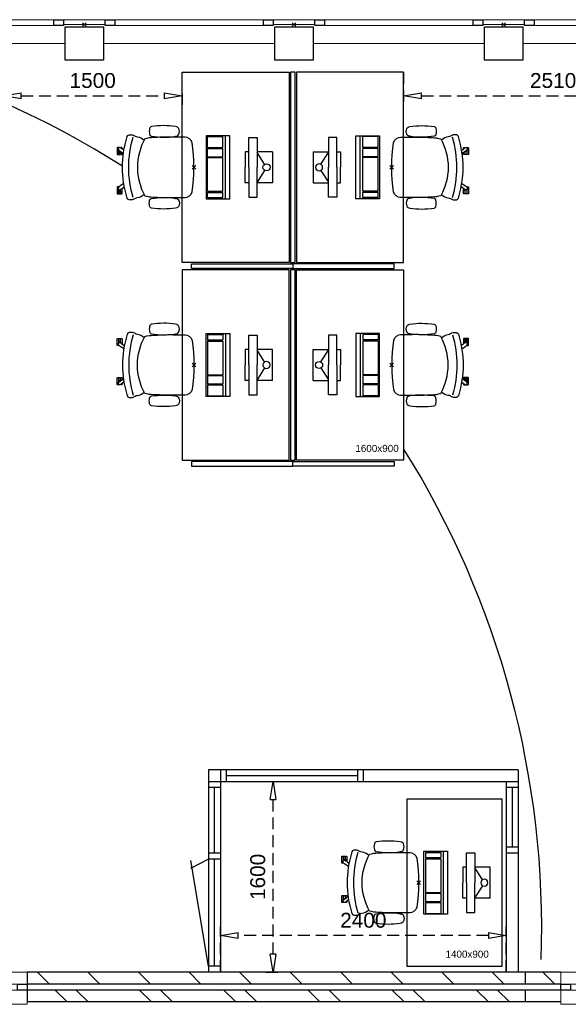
# Model space of a CAD drawing. Header units: millimetres. Extents: x -88840 to 85996, y -16279 to 104709.
# Tile 21 of 184: x -32592 to -27987, y 30895 to 39165. Entities that reach past the tile are written whole.
import ezdxf

# ---------------------------------------------------------------- set-up
doc = ezdxf.new("R2010")
doc.units = ezdxf.units.MM
doc.header["$LTSCALE"] = 400
doc.header["$PDMODE"] = 3
doc.header["$PDSIZE"] = 15
doc.linetypes.add('HIDDEN', pattern=[0.375, 0.25, -0.125])
for name, color, linetype in [('-gd', 2, 'Continuous'), ('-ve', 2, 'HIDDEN'), ('inlay', 6, 'Continuous'), ('inr', 4, 'Continuous'), ('plat', 5, 'Continuous'), ('sona-s008_ip0', 7, 'Continuous'), ('symbol', 1, 'Continuous')]:
    doc.layers.add(name, color=color, linetype=linetype)
for name, color, linetype, lineweight in [('Buitenkozijnen', 140, 'Continuous', 15), ('mat-baksteen', 5, 'Continuous', 25), ('mat-beton (ihwg)', 5, 'Continuous', 25), ('mat-kalkzandsteen', 5, 'Continuous', 25), ('None', 7, 'Continuous', 9)]:
    doc.layers.add(name, color=color, linetype=linetype, lineweight=lineweight)
doc.styles.add('Arial', font='arial.ttf', dxfattribs={"height": 176.388889})
doc.styles.get("Standard").update_dxf_attribs({"font": 'arial.ttf'})
doc.dimstyles.new('CAL-N1-050-25', dxfattribs={"dimscale": 50, "dimtxt": 2.5, "dimasz": 3, "dimexe": 1.5, "dimexo": 0, "dimgap": 0.3, "dimtad": 0, "dimdec": 4, "dimrnd": 1, "dimdsep": 46, "dimtxsty": 'Standard', "dimblk": 'CLOSED', "dimcen": 0, "dimdle": 1.25, "dimclrt": 249, "dimadec": 0, "dimazin": 0, "dimtfac": 0.9, "dimtdec": 4, "dimtix": 1, "dimtmove": 0, "dimatfit": 3, "dimldrblk": 'CLOSED', "dimfxl": 1, "dimtvp": 1, "dimtolj": 1, "dimtzin": 0, "dimarcsym": 0})

# ---------------------------------------------------------------- blocks, each defined once
blk = doc.blocks.new('Kolom 280x320')
at = {"layer": 'mat-beton (ihwg)', "lineweight": 25}
blk.add_lwpolyline([(-300, 160), (-20, 160), (-20, -160), (-300, -160)], close=True, dxfattribs=at)
at = {"layer": 'None', "color": 92, "linetype": 'Continuous', "lineweight": 5}
blk.add_point((0, 0), dxfattribs=at)
blk = doc.blocks.new('Gevelpui best 1410 (2D)')
at = {"layer": 'Buitenkozijnen', "lineweight": 15}
for p, q in [((-260, 0), (-260, -1410)), ((-260, 0), (-210, 0)), ((-210, 0), (-210, -1410)), ((-260, -1410), (-210, -1410))]:
    blk.add_line(p, q, dxfattribs=at)
at = {"layer": 'Buitenkozijnen', "color": 92, "lineweight": 25}
for points in [[(-260, 0), (-210, 0), (-210, -80), (-260, -80)], [(-260, -1330), (-210, -1330), (-210, -1410), (-260, -1410)]]:
    blk.add_lwpolyline(points, close=True, dxfattribs=at)
at = {"layer": 'None', "color": 43, "linetype": 'Continuous', "lineweight": 9}
blk.add_line((-410, 15), (-410, -1425), dxfattribs=at)
blk = doc.blocks.new('Gevelpui best 800')
at = {"layer": 'Buitenkozijnen', "color": 43, "linetype": 'Continuous', "lineweight": 9}
blk.add_lwpolyline([(-400, 270), (400, 270), (400, 0), (-400, 0)], close=True, dxfattribs=at)
at = {"layer": 'Buitenkozijnen', "color": 140, "linetype": 'Continuous', "lineweight": 15}
blk.add_lwpolyline([(-400, 150), (400, 150), (400, 100), (-400, 100)], close=True, dxfattribs=at)
at = {"layer": 'Buitenkozijnen', "color": 92, "linetype": 'Continuous', "lineweight": 25}
for points in [[(-400, 150), (-320, 150), (-320, 100), (-400, 100)], [(320, 150), (400, 150), (400, 100), (320, 100)]]:
    blk.add_lwpolyline(points, close=True, dxfattribs=at)
blk = doc.blocks.new('*X55')
at = {"layer": 'None', "lineweight": 9}
for p, q in [((-11028.9, 25033.5), (-10928.9, 25133.5)), ((-11028.9, 24609.3), (-10928.9, 24709.3)), ((-11028.9, 24185), (-10928.9, 24285)), ((-11028.9, 23760.8), (-10928.9, 23860.8)), ((-11028.9, 23336.5), (-10928.9, 23436.5)), ((-11028.9, 22912.2), (-10928.9, 23012.2)), ((-11028.9, 22488), (-10928.9, 22588)), ((-11028.9, 22063.7), (-10928.9, 22163.7)), ((-11028.9, 21639.4), (-10928.9, 21739.4)), ((-11028.9, 21215.2), (-10928.9, 21315.2)), ((-11028.9, 20790.9), (-10928.9, 20890.9))]:
    blk.add_line(p, q, dxfattribs=at)
blk = doc.blocks.new('*X56')
at = {"layer": 'None', "lineweight": 9}
for p, q in [((-11178.9, 24883.5), (-11078.9, 24983.5)), ((-11178.9, 24707.2), (-11078.9, 24807.2)), ((-11178.9, 24176.4), (-11078.9, 24276.4)), ((-11178.9, 24000.1), (-11078.9, 24100.1)), ((-11178.9, 23469.3), (-11078.9, 23569.3)), ((-11178.9, 23292.9), (-11078.9, 23392.9)), ((-11178.9, 22762.2), (-11078.9, 22862.2)), ((-11178.9, 22585.8), (-11078.9, 22685.8)), ((-11178.9, 22055.1), (-11078.9, 22155.1)), ((-11178.9, 21878.7), (-11078.9, 21978.7)), ((-11178.9, 21348), (-11078.9, 21448)), ((-11178.9, 21171.6), (-11078.9, 21271.6)), ((-11079.8, 20740), (-11078.9, 20740.9))]:
    blk.add_line(p, q, dxfattribs=at)
blk = doc.blocks.new('SONA-S008_B2')
at = {"layer": '-gd'}
blk.add_open_spline([(-253, -509.5), (-87.8, -560.2), (87.8, -560.2), (253, -509.5)], degree=3, dxfattribs=at)
for points in [[(-206.6, -15.8), (-79.4, 5.3), (79.6, 5.3), (206.6, -15.8)], [(-253, -272.1), (-257.1, -206.8), (-252.1, -139.2), (-253, -73.9)], [(-253, -73.9), (-253.4, -51.6), (-233.1, -20.2), (-206.6, -15.8)], [(206.6, -15.8), (233.1, -20.2), (253.4, -51.6), (253, -73.9)], [(253, -73.9), (252.1, -139.2), (257.1, -206.8), (253, -272.1)], [(-342.5, -153.6), (-353.5, -221.1), (-351.5, -287.6), (-342.5, -355.4)], [(-325.3, -126.1), (-337, -131.7), (-340.4, -140.8), (-342.5, -153.6)], [(-277.9, -126.1), (-287.8, -121.3), (-315.3, -121.3), (-325.3, -126.1)], [(-260.7, -153.6), (-262.7, -140.8), (-266.2, -131.7), (-277.9, -126.1)], [(-260.7, -355.4), (-251.6, -287.6), (-249.7, -221.1), (-260.7, -153.6)], [(260.6, -355.4), (251.6, -287.6), (249.7, -221.1), (260.6, -153.6)], [(260.6, -153.6), (262.7, -140.8), (266.2, -131.7), (277.9, -126.1)], [(277.9, -126.1), (287.8, -121.3), (315.3, -121.3), (325.3, -126.1)], [(325.3, -126.1), (337, -131.7), (340.4, -140.8), (342.5, -153.6)], [(342.5, -153.6), (353.4, -221.1), (351.5, -287.6), (342.5, -355.4)], [(-250.7, -332.5), (-253.1, -331.7), (-255.4, -330.9), (-257.6, -330.2)], [(-255.2, -303.9), (-254.1, -304.3), (-252.9, -304.7), (-251.7, -305.1)], [(-238.9, -411.5), (-253, -365.7), (-250.2, -318.7), (-253, -272.1)], [(253, -272.1), (250.2, -318.7), (253, -365.7), (238.9, -411.5)], [(256.9, -323.2), (255, -323.8), (253.1, -324.4), (251, -325.1)], [(251.9, -297.7), (252.9, -297.4), (253.8, -297.1), (254.7, -296.8)], [(-342.5, -355.4), (-341.5, -363), (-333.6, -369.9), (-326.1, -371.8)], [(-326.1, -371.8), (-310.3, -375.7), (-292.8, -375.7), (-277, -371.8)], [(-277, -371.8), (-269.5, -369.9), (-261.7, -363), (-260.7, -355.4)], [(238.9, -411.5), (95.4, -494.5), (-95.5, -494.5), (-238.9, -411.5)], [(277, -371.8), (269.5, -369.9), (261.7, -363), (260.6, -355.4)], [(326.1, -371.8), (310.3, -375.7), (292.8, -375.7), (277, -371.8)], [(342.5, -355.4), (341.5, -363), (333.6, -369.9), (326.1, -371.8)], [(-255.5, -473.7), (-255.4, -489), (-270.3, -500.1), (-272.1, -515.2)], [(-227.3, -418.1), (-247.1, -436.6), (-255.7, -455.2), (-255.5, -473.7)], [(255.5, -473.7), (255.7, -455.2), (247.1, -436.6), (227.3, -418.1)], [(272.1, -515.2), (270.3, -500.1), (255.4, -489), (255.5, -473.7)], [(-272.1, -515.2), (-274.4, -533.8), (-273.7, -555.7), (-258.6, -560.1)], [(-258.6, -560.1), (-77.4, -613.6), (78.8, -613.6), (258.6, -560.1)], [(258.6, -560.1), (273.7, -555.6), (274.4, -533.8), (272.1, -515.2)], [(-222.5, -641.1), (-222.5, -641.1), (-222.4, -632.9), (-222.4, -632.9)], [(-218.8, -644.8), (-220.8, -644.8), (-222.5, -643.1), (-222.5, -641.1)], [(-222.4, -606.9), (-222.4, -604.9), (-220.7, -603.3), (-218.7, -603.3)], [(-222.4, -615.1), (-222.4, -615.1), (-222.4, -606.9), (-222.4, -606.9)], [(-218.8, -615.1), (-218.8, -615.1), (-222.4, -615.1), (-222.4, -615.1)], [(-222.4, -629.9), (-222.4, -629.9), (-222.4, -618.1), (-222.4, -618.1)], [(-222.4, -618.1), (-222.4, -618.1), (-198.5, -618.1), (-198.5, -618.1)], [(-198.6, -630), (-198.6, -630), (-222.4, -629.9), (-222.4, -629.9)], [(-222.4, -632.9), (-222.4, -632.9), (-218.8, -632.9), (-218.8, -632.9)], [(-198.5, -615.1), (-198.5, -615.1), (-218.8, -615.1), (-218.8, -615.1)], [(-218.8, -632.9), (-218.8, -632.9), (-198.6, -633), (-198.6, -633)], [(-166.5, -644.9), (-166.5, -644.9), (-218.8, -644.8), (-218.8, -644.8)], [(-218.7, -603.3), (-218.7, -603.3), (-192, -603.3), (-176.8, -603.3)], [(-198.6, -633), (-198.6, -633), (-198.6, -630), (-198.6, -630)], [(-198.6, -630), (-198.6, -630), (-186.7, -630), (-186.7, -630)], [(-198.6, -633), (-198.6, -633), (-186.7, -633), (-186.7, -633)], [(-198.5, -618.1), (-198.5, -618.1), (-198.5, -615.1), (-198.5, -615.1)], [(-198.5, -615.1), (-198.5, -615.1), (-186.7, -615.2), (-186.7, -615.2)], [(-198.5, -618.1), (-198.5, -618.1), (-189.1, -618.2), (-187.1, -618.2)], [(-182.7, -633.4), (-188.4, -629.2), (-189.7, -621.1), (-185.5, -615.4)], [(-185.4, -615.2), (-186.2, -615.2), (-186.7, -615.2), (-186.7, -615.2)], [(-186.7, -615.2), (-186.7, -615.2), (-186.7, -616.4), (-186.7, -617.3)], [(-185.9, -630), (-186.4, -630), (-186.7, -630), (-186.7, -630)], [(-186.7, -630), (-186.7, -630), (-186.7, -633), (-186.7, -633)], [(-186.7, -633), (-186.7, -633), (-185.3, -633), (-183.1, -633)], [(-185.5, -615.4), (-185.5, -615.4), (-176.5, -602.9), (-162.6, -583.8)], [(-164.7, -630.5), (-168.8, -636.2), (-176.9, -637.5), (-182.7, -633.4)], [(-182.7, -633.4), (-182.7, -633.4), (-182.7, -633.4), (-182.7, -633.4)], [(-167.1, -633), (-166.7, -633), (-166.5, -633), (-166.5, -633)], [(-166.5, -633), (-166.5, -633), (-162.9, -633.1), (-162.9, -633.1)], [(-162.9, -641.3), (-162.9, -643.3), (-164.5, -644.9), (-166.5, -644.9)], [(-134.5, -588.9), (-152.4, -613.6), (-164.7, -630.5), (-164.7, -630.5)], [(-162.8, -630.1), (-162.8, -630.1), (-163.4, -630.1), (-164.4, -630)], [(-162.9, -633.1), (-162.9, -633.1), (-162.9, -641.3), (-162.9, -641.3)], [(-162.8, -628), (-162.8, -629.2), (-162.8, -630.1), (-162.8, -630.1)], [(106.4, -606.6), (106.4, -604.6), (108, -603), (110, -603)], [(106.4, -614.8), (106.4, -614.8), (106.4, -606.6), (106.4, -606.6)], [(110.1, -614.8), (110.1, -614.8), (106.4, -614.8), (106.4, -614.8)], [(106.4, -629.7), (106.4, -629.7), (106.4, -617.8), (106.4, -617.8)], [(106.4, -617.8), (106.4, -617.8), (130.3, -617.8), (130.3, -617.8)], [(130.3, -629.6), (130.3, -629.6), (106.4, -629.7), (106.4, -629.7)], [(106.4, -640.9), (106.4, -640.9), (106.4, -632.7), (106.4, -632.7)], [(106.4, -632.7), (106.4, -632.7), (110.1, -632.7), (110.1, -632.7)], [(110.1, -644.5), (108.1, -644.5), (106.5, -642.9), (106.4, -640.9)], [(110, -603), (110, -603), (115.6, -603), (123.1, -603)], [(130.3, -614.8), (130.3, -614.8), (110.1, -614.8), (110.1, -614.8)], [(110.1, -632.7), (110.1, -632.7), (130.3, -632.6), (130.3, -632.6)], [(162.4, -644.4), (162.4, -644.4), (110.1, -644.5), (110.1, -644.5)], [(143.1, -630.4), (143.1, -630.4), (131.8, -614.9), (115.2, -592)], [(130.3, -617.8), (130.3, -617.8), (130.3, -614.8), (130.3, -614.8)], [(130.3, -614.8), (130.3, -614.8), (130.9, -614.8), (131.7, -614.8)], [(130.3, -617.8), (130.3, -617.8), (131.9, -617.8), (133.9, -617.8)], [(130.3, -632.6), (130.3, -632.6), (130.3, -629.6), (130.3, -629.6)], [(130.3, -629.6), (130.3, -629.6), (142.1, -629.6), (142.1, -629.6)], [(130.3, -632.6), (130.3, -632.6), (142.2, -632.6), (142.2, -632.6)], [(142.5, -629.6), (142.3, -629.6), (142.1, -629.6), (142.1, -629.6)], [(142.1, -629.6), (142.1, -629.6), (142.2, -632.6), (142.2, -632.6)], [(142.2, -632.6), (142.2, -632.6), (143.3, -632.6), (145.1, -632.6)], [(161.1, -633.2), (155.3, -637.4), (147.2, -636.1), (143.1, -630.4)], [(143.7, -587.5), (156, -604.4), (163.9, -615.2), (163.9, -615.2)], [(154.9, -602.9), (159.4, -602.9), (162.3, -602.9), (162.3, -602.9)], [(163.9, -615.2), (168.1, -621), (166.8, -629.1), (161.1, -633.2)], [(161.1, -633.2), (161.1, -633.2), (161.1, -633.2), (161.1, -633.2)], [(161.8, -632.6), (162.2, -632.6), (162.4, -632.6), (162.4, -632.6)], [(162.3, -602.9), (164.4, -602.9), (166, -604.6), (166, -606.6)], [(162.4, -632.6), (162.4, -632.6), (166, -632.6), (166, -632.6)], [(166, -640.8), (166, -642.8), (164.4, -644.4), (162.4, -644.4)], [(166, -614.8), (166, -614.8), (164.6, -614.8), (163.5, -614.8)], [(166, -629.6), (166, -629.6), (165.4, -629.6), (164.4, -629.6)], [(165.3, -617.8), (165.8, -617.8), (166, -617.8), (166, -617.8)], [(166, -606.6), (166, -606.6), (166, -614.8), (166, -614.8)], [(166, -617.8), (166, -617.8), (166, -618.6), (166, -619.9)], [(166, -625.7), (166, -627.8), (166, -629.6), (166, -629.6)], [(166, -632.6), (166, -632.6), (166, -640.8), (166, -640.8)]]:
    blk.add_open_spline(points, degree=3)
at = {"layer": 'sona-s008_ip0'}
blk.add_point((0, 0), dxfattribs=at)
blk = doc.blocks.new('SYMB-CMP4_B2')
for p, q in [((-130, 558.1), (130, 558.1)), ((-130, 558.1), (-130, 428.1)), ((130, 558.1), (130, 428.1)), ((-250, 358.1), (-250, 428.1)), ((-250, 428.1), (0, 428.1)), ((-25.3, 491.9), (-125, 428.1)), ((250, 428.1), (0, 428.1)), ((25.3, 491.9), (125, 428.1)), ((250, 358.1), (250, 428.1)), ((0, 358.1), (-250, 358.1)), ((-130, 358.1), (-130, 328.1)), ((0, 358.1), (250, 358.1)), ((130, 358.1), (130, 328.1)), ((-130, 328.1), (0, 328.1)), ((130, 328.1), (0, 328.1)), ((265, 200), (-265, 200)), ((-265, 200), (-265, 0)), ((265, 0), (265, 200)), ((265, 162.9), (-265, 162.9)), ((-166.8, 141.5), (-259.7, 141.5)), ((-259.7, 12.9), (-259.7, 141.5)), ((-166.8, 12.9), (-166.8, 141.5)), ((-88, 141.5), (-159.1, 141.5)), ((-159.1, 12.9), (-159.1, 141.5)), ((-88, 12.9), (-88, 141.5)), ((200.4, 141.5), (-81.5, 141.5)), ((-81.5, 12.9), (-81.5, 141.5)), ((200.4, 12.9), (200.4, 141.5)), ((254.7, 141.5), (212.3, 141.5)), ((212.3, 12.9), (212.3, 141.5)), ((254.7, 12.9), (254.7, 141.5)), ((-265, 0), (265, 0)), ((-166.8, 12.9), (-259.7, 12.9)), ((-88, 12.9), (-159.1, 12.9)), ((200.4, 12.9), (-81.5, 12.9)), ((254.7, 12.9), (212.3, 12.9))]:
    blk.add_line(p, q)
blk.add_circle((0, 508.1), 30)
blk = doc.blocks.new('_CLOSED')
at = {"color": 0, "linetype": 'ByBlock'}
for p, q in [((-1, 0.167), (0, 0)), ((-1, 0.167), (-1, -0.167)), ((0, 0), (-1, -0.167))]:
    blk.add_line(p, q, dxfattribs=at)
blk = doc.blocks.new('*D1429')
at = {"layer": '-ve', "color": 0, "lineweight": -2, "transparency": 16777216}
for p, q in [((-30907.8, 31165.1), (-30907.8, 31547.6)), ((-28507.8, 31165.1), (-28507.8, 31547.6)), ((-28657.8, 31472.6), (-30757.8, 31472.6))]:
    blk.add_line(p, q, dxfattribs=at)
at = {"layer": 'Defpoints', "color": 0, "transparency": 16777216}
for p in [(-30907.8, 31472.6), (-30907.8, 31165.1), (-28507.8, 31165.1)]:
    blk.add_point(p, dxfattribs=at)
at = {"layer": '-ve', "color": 0, "lineweight": -2, "transparency": 16777216, "xscale": 150, "yscale": 150, "zscale": 150, "rotation": 180}
blk.add_blockref('_CLOSED', (-30907.8, 31472.6), dxfattribs=at)
at = {"layer": '-ve', "color": 0, "lineweight": -2, "transparency": 16777216, "xscale": 150, "yscale": 150, "zscale": 150}
blk.add_blockref('_CLOSED', (-28507.8, 31472.6), dxfattribs=at)
at = {"layer": '-ve', "color": 249, "transparency": 16777216, "insert": (-29707.8, 31600.3), "char_height": 125, "attachment_point": 5}
blk.add_mtext('\\A1;2400', dxfattribs=at)
blk = doc.blocks.new('*D1430')
at = {"layer": '-ve', "color": 0, "lineweight": -2, "transparency": 16777216}
for p, q in [((-30525.6, 32765.1), (-30390.9, 32765.1)), ((-30465.9, 31315.1), (-30465.9, 32615.1)), ((-30525.6, 31165.1), (-30390.9, 31165.1))]:
    blk.add_line(p, q, dxfattribs=at)
at = {"layer": 'Defpoints', "color": 0, "transparency": 16777216}
for p in [(-30525.6, 32765.1), (-30465.9, 32765.1), (-30525.6, 31165.1)]:
    blk.add_point(p, dxfattribs=at)
at = {"layer": '-ve', "color": 0, "lineweight": -2, "transparency": 16777216, "xscale": 150, "yscale": 150, "zscale": 150}
for p, rotation in [((-30465.9, 32765.1), 90), ((-30465.9, 31165.1), 270)]:
    blk.add_blockref('_CLOSED', p, dxfattribs=dict(at, rotation=rotation))
at = {"layer": '-ve', "color": 249, "transparency": 16777216, "insert": (-30593.6, 31965.1), "char_height": 125, "attachment_point": 5, "rotation": 90}
blk.add_mtext('\\A1;1600', dxfattribs=at)
blk = doc.blocks.new('*D1433')
at = {"layer": '-ve', "color": 0, "lineweight": -2, "transparency": 16777216}
for p, q in [((-29369.7, 38725), (-29369.7, 38450.9)), ((-26859.7, 38725), (-26859.7, 38450.9)), ((-29219.7, 38525.9), (-27009.7, 38525.9))]:
    blk.add_line(p, q, dxfattribs=at)
at = {"layer": 'Defpoints', "color": 0, "transparency": 16777216}
for p in [(-29369.7, 38725), (-26859.7, 38725), (-26859.7, 38525.9)]:
    blk.add_point(p, dxfattribs=at)
at = {"layer": '-ve', "color": 0, "lineweight": -2, "transparency": 16777216, "xscale": 150, "yscale": 150, "zscale": 150, "rotation": 180}
blk.add_blockref('_CLOSED', (-29369.7, 38525.9), dxfattribs=at)
at = {"layer": '-ve', "color": 0, "lineweight": -2, "transparency": 16777216, "xscale": 150, "yscale": 150, "zscale": 150}
blk.add_blockref('_CLOSED', (-26859.7, 38525.9), dxfattribs=at)
at = {"layer": '-ve', "color": 249, "transparency": 16777216, "insert": (-28114.7, 38653.5), "char_height": 125, "attachment_point": 5}
blk.add_mtext('\\A1;2510', dxfattribs=at)
blk = doc.blocks.new('*D1434')
at = {"layer": '-ve', "color": 0, "lineweight": -2, "transparency": 16777216}
for p, q in [((-32729.7, 38542), (-32729.7, 38450.9)), ((-31229.7, 38542), (-31229.7, 38450.9)), ((-32579.7, 38525.9), (-31379.7, 38525.9))]:
    blk.add_line(p, q, dxfattribs=at)
at = {"layer": 'Defpoints', "color": 0, "transparency": 16777216}
for p in [(-32729.7, 38542), (-31229.7, 38542), (-31229.7, 38525.9)]:
    blk.add_point(p, dxfattribs=at)
at = {"layer": '-ve', "color": 0, "lineweight": -2, "transparency": 16777216, "xscale": 150, "yscale": 150, "zscale": 150, "rotation": 180}
blk.add_blockref('_CLOSED', (-32729.7, 38525.9), dxfattribs=at)
at = {"layer": '-ve', "color": 0, "lineweight": -2, "transparency": 16777216, "xscale": 150, "yscale": 150, "zscale": 150}
blk.add_blockref('_CLOSED', (-31229.7, 38525.9), dxfattribs=at)
at = {"layer": '-ve', "color": 249, "transparency": 16777216, "insert": (-31979.7, 38653.5), "char_height": 125, "attachment_point": 5}
blk.add_mtext('\\A1;1500', dxfattribs=at)

msp = doc.modelspace()

# ---------------------------------------------------------------- linework, layer by layer
at = {"layer": 'Buitenkozijnen', "lineweight": 15}
for points in [[(-32224.7156, 39125.04674), (-32224.7156, 39165.08738), (-31874.7156, 39165.08738), (-31874.7156, 39125.04674)], [(-30464.7156, 39125.04674), (-30464.7156, 39165.08738), (-30114.7156, 39165.08738), (-30114.7156, 39125.04674)], [(-28704.7156, 39125.04674), (-28704.7156, 39165.08738), (-28354.7156, 39165.08738), (-28354.7156, 39125.04674)]]:
    msp.add_lwpolyline(points, close=True, dxfattribs=at)
at = {"layer": 'inlay'}
for start, end in [(57.588806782, 79.550525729), (358.032026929, 32.097151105)]:
    msp.add_arc((-35795.41083, 31531.41099), 7585.0886, start, end, dxfattribs=at)
at = {"layer": 'inr'}
for points in [[(-30329.7156, 38725.04674), (-30329.7156, 37125.04674), (-31229.7156, 37125.04674), (-31229.7156, 38725.04674)], [(-30319.7156, 38725.04674), (-30319.7156, 37125.04674), (-30279.7156, 37125.04674), (-30279.7156, 38725.04674)], [(-30269.7156, 38725.04674), (-30269.7156, 37125.04674), (-29369.7156, 37125.04674), (-29369.7156, 38725.04674)], [(-30329.7156, 35465.04674), (-30329.7156, 37065.04674), (-31229.7156, 37065.04674), (-31229.7156, 35465.04674)], [(-31149.7156, 37115.04674), (-30299.7156, 37115.04674), (-30299.7156, 37075.04674), (-31149.7156, 37075.04674)], [(-30319.7156, 37065.04674), (-30319.7156, 35465.04674), (-30279.7156, 35465.04674), (-30279.7156, 37065.04674)], [(-29449.7156, 37115.04674), (-30299.7156, 37115.04674), (-30299.7156, 37075.04674), (-29449.7156, 37075.04674)], [(-30269.7156, 35465.04674), (-30269.7156, 37065.04674), (-29369.7156, 37065.04674), (-29369.7156, 35465.04674)], [(-31149.7156, 35415.04674), (-30299.7156, 35415.04674), (-30299.7156, 35455.04674), (-31149.7156, 35455.04674)], [(-29449.7156, 35415.04674), (-30299.7156, 35415.04674), (-30299.7156, 35455.04674), (-29449.7156, 35455.04674)], [(-28543.56858, 31216.74137), (-28543.56858, 32616.74137), (-29343.56858, 32616.74137), (-29343.56858, 31216.74137)]]:
    msp.add_lwpolyline(points, close=True, dxfattribs=at)
at = {"layer": 'mat-baksteen', "lineweight": 25}
for p, q in [((-32529.7156, 31015.08738), (-32529.7156, 30915.08738)), ((-28049.7156, 31015.08738), (-32529.7156, 31015.08738)), ((-28349.7156, 31015.08738), (-28349.7156, 30915.08738)), ((-28049.7156, 30915.08738), (-32529.7156, 30915.08738))]:
    msp.add_line(p, q, dxfattribs=at)
at = {"layer": 'mat-kalkzandsteen', "lineweight": 25}
for p, q in [((-32529.7156, 31165.08738), (-32529.7156, 31065.08738)), ((-28049.7156, 31165.08738), (-32529.7156, 31165.08738)), ((-28349.7156, 31165.08738), (-28349.7156, 31065.08738)), ((-28049.7156, 31065.08738), (-32529.7156, 31065.08738))]:
    msp.add_line(p, q, dxfattribs=at)
at = {"layer": 'plat'}
for p, q in [((-28407.75423, 32865.08738), (-31007.75423, 32865.08738)), ((-31007.75423, 32865.08738), (-31007.75423, 31165.08738)), ((-30907.75423, 32865.08738), (-30907.75423, 31165.08738)), ((-30857.75423, 32865.08738), (-30857.75423, 32765.08738)), ((-29757.75423, 32865.08738), (-29757.75423, 32765.08738)), ((-29707.75423, 32865.08738), (-29707.75423, 32765.08738)), ((-28407.75423, 32865.08738), (-28407.75423, 31165.08738)), ((-28407.75423, 32765.08738), (-31007.75423, 32765.08738)), ((-29757.75423, 32815.08738), (-30857.75423, 32815.08738)), ((-28507.75423, 32765.08738), (-28507.75423, 31165.08738)), ((-30907.75423, 32715.08738), (-31007.75423, 32715.08738)), ((-30957.75423, 32165.08738), (-30957.75423, 32715.08738)), ((-28407.75423, 32715.08738), (-28507.75423, 32715.08738)), ((-28457.75423, 32715.08738), (-28457.75423, 32215.08738)), ((-28407.75423, 32215.08738), (-28507.75423, 32215.08738)), ((-31007.75423, 32115.08738), (-31159.91182, 32036.33939)), ((-31007.75423, 31215.08738), (-31156.28887, 32102.74175)), ((-30907.75423, 32165.08738), (-31007.75423, 32165.08738)), ((-30907.75423, 32115.08738), (-31007.75423, 32115.08738)), ((-30957.75423, 31215.08738), (-30957.75423, 32115.08738)), ((-28407.75423, 32165.08738), (-28507.75423, 32165.08738)), ((-30907.75423, 31215.08738), (-31007.75423, 31215.08738)), ((-28507.75423, 31165.08738), (-31007.75423, 31165.08738))]:
    msp.add_line(p, q, dxfattribs=at)

# ---------------------------------------------------------------- block references
at = {"layer": 'Buitenkozijnen', "color": 7}
for name, p, rotation in [('Gevelpui best 1410 (2D)', (-33634.7156, 39375.04674), 90), ('Gevelpui best 1410 (2D)', (-31874.7156, 39375.04674), 90), ('Gevelpui best 1410 (2D)', (-30114.7156, 39375.04674), 90), ('Gevelpui best 1410 (2D)', (-28354.7156, 39375.04674), 90), ('Gevelpui best 800', (-32929.7156, 31165.08738), 180), ('Gevelpui best 800', (-27649.7156, 31165.08738), 180)]:
    msp.add_blockref(name, p, dxfattribs=dict(at, rotation=rotation))
at = {"layer": 'inr', "xscale": -1}
for p, rotation in [((-31129.7156, 37925.04674), 270), ((-29469.7156, 36265.04674), 90)]:
    msp.add_blockref('SONA-S008_B2', p, dxfattribs=dict(at, rotation=rotation))
at = {"layer": 'inr'}
for p, rotation in [((-29469.7156, 37925.04674), 90), ((-31129.7156, 36265.04674), 270)]:
    msp.add_blockref('SONA-S008_B2', p, dxfattribs=dict(at, rotation=rotation))
at = {"layer": 'inr', "extrusion": (0, 0, -1), "xscale": -1, "zscale": -1, "rotation": 90}
msp.add_blockref('SONA-S008_B2', (29243.56858, 31916.74137), dxfattribs=at)
at = {"layer": 'mat-baksteen', "rotation": 90}
msp.add_blockref('*X56', (-7309.7156, 42093.98738), dxfattribs=at)
at = {"layer": 'mat-beton (ihwg)', "color": 7, "rotation": 90}
for p in [(-32049.7156, 39125.04674), (-30289.7156, 39125.04674), (-28529.7156, 39125.04674)]:
    msp.add_blockref('Kolom 280x320', p, dxfattribs=at)
at = {"layer": 'mat-kalkzandsteen', "rotation": 90}
msp.add_blockref('*X55', (-7309.7156, 42093.98738), dxfattribs=at)
at = {"layer": 'symbol'}
for p, rotation in [((-31028.2269, 37925.04674), 270), ((-29571.2043, 36265.04674), 90.00000000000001)]:
    msp.add_blockref('SYMB-CMP4_B2', p, dxfattribs=dict(at, rotation=rotation))
at = {"layer": 'symbol', "xscale": -1}
for p, rotation in [((-29571.2043, 37925.04674), 90), ((-31028.2269, 36265.04674), 270), ((-29200.0486, 31916.74137), 270)]:
    msp.add_blockref('SYMB-CMP4_B2', p, dxfattribs=dict(at, rotation=rotation))

# ---------------------------------------------------------------- texts
at = {"layer": 'plat', "char_height": 59.266667, "attachment_point": 1, "style": 'Arial'}
for s, insert in [('1600x900', (-29774.69554, 35593.97886)), ('1400x900', (-29018.05305, 31346.09352))]:
    msp.add_mtext(s, dxfattribs=dict(at, insert=insert))

# ---------------------------------------------------------------- dimensions: what is measured, and where the dimension line sits
at = {"layer": '-ve'}
for p1, p2, distance, picture, middle in [((-32729.7156, 38541.97971), (-31229.7156, 38541.97971), -16.11454, '*D1434', (-31979.7156, 38653.50842)), ((-29369.7156, 38725.04674), (-26859.7156, 38725.04674), -199.18157, '*D1433', (-28114.7156, 38653.50842)), ((-30525.55857, 31165.08738), (-30525.55857, 32765.08738), -59.62625, '*D1430', (-30593.57557, 31965.08738)), ((-28507.75423, 31165.08738), (-30907.75423, 31165.08738), -307.52308, '*D1429', (-29707.75423, 31600.2537))]:
    dim = msp.add_aligned_dim(p1=p1, p2=p2, distance=distance, dimstyle='CAL-N1-050-25', dxfattribs=at)
    dim.commit()
    dim.dimension.update_dxf_attribs({"geometry": picture, "text_midpoint": middle})

doc.saveas('drawing.dxf')
